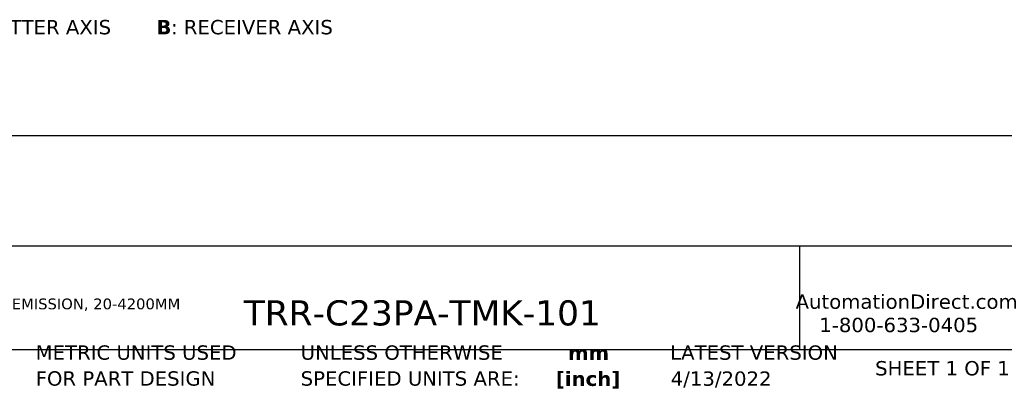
# Model space of a CAD drawing. Header units: millimetres. Extents: x 7 to 546, y 7 to 419.
# Tile 2 of 6: x 126 to 272, y 7 to 61. Entities that reach past the tile are written whole.
import ezdxf

# ---------------------------------------------------------------- set-up
doc = ezdxf.new("R2010")
doc.units = ezdxf.units.MM
doc.linetypes.add('SLD-Solid', pattern=[0])
doc.layers.add('TEXT', color=140, linetype='SLD-Solid', lineweight=25)
doc.styles.add('SLDTEXTSTYLE0', font='VERDANAB.TTF')
doc.styles.add('SLDTEXTSTYLE1', font='VERDANA.TTF')

# ---------------------------------------------------------------- blocks, each defined once
blk = doc.blocks.new('SW_NOTE_0')
at = {"layer": 'TEXT', "color": 0, "attachment_point": 1}
for s, insert, char_height, style in [('A', (0, 2.69), 2.12, 'SLDTEXTSTYLE0'), (': EMITTER AXIS      ', (2.19, 2.69), 2.1167, 'SLDTEXTSTYLE1'), ('B', (30.97, 2.69), 2.12, 'SLDTEXTSTYLE0'), (': RECEIVER AXIS', (33.12, 2.69), 2.1167, 'SLDTEXTSTYLE1')]:
    blk.add_mtext(s, dxfattribs=dict(at, insert=insert, char_height=char_height, style=style))
blk = doc.blocks.new('SW_NOTE_0_1')
at = {"layer": 'TEXT', "color": 0, "char_height": 1.5875, "attachment_point": 1, "style": 'SLDTEXTSTYLE1'}
for s, insert in [('CONTRINEX PHOTOELECTRIC SENSOR, RECTANGULAR, POLARIZED RETROREFLECTIVE, VISIBLE RED LIGHT EMISSION, 20-4200MM ', (0, 2.02)), ('SENSING DISTANCE, COMPLEMENTARY LIGHT-ON/DARK-ON, NPN, TEACH-IN BUTTON, 4-WIRE, PIGTAIL.', (0, -1.1))]:
    blk.add_mtext(s, dxfattribs=dict(at, insert=insert))
blk = doc.blocks.new('SW_NOTE_0_2')
at = {"layer": 'TEXT', "color": 0, "char_height": 2.117, "attachment_point": 2, "style": 'SLDTEXTSTYLE0'}
for s, insert in [('mm', (2.84, 2.69)), ('[inch]', (2.76, -1.13))]:
    blk.add_mtext(s, dxfattribs=dict(at, insert=insert))
blk = doc.blocks.new('SW_NOTE_0_3')
at = {"layer": 'TEXT', "color": 0, "char_height": 2.1167, "attachment_point": 1, "style": 'SLDTEXTSTYLE1'}
for s, insert in [('UNLESS OTHERWISE ', (0, 2.69)), ('SPECIFIED UNITS ARE:', (0, -1.13))]:
    blk.add_mtext(s, dxfattribs=dict(at, insert=insert))
blk = doc.blocks.new('SW_NOTE_0_7')
at = {"layer": 'TEXT', "color": 0, "char_height": 2.1167, "attachment_point": 1, "style": 'SLDTEXTSTYLE1'}
for s, insert in [('METRIC UNITS USED ', (0, 2.69)), ('FOR PART DESIGN', (0, -1.13))]:
    blk.add_mtext(s, dxfattribs=dict(at, insert=insert))

msp = doc.modelspace()

# ---------------------------------------------------------------- linework, layer by layer
at = {"layer": 'TEXT'}
for p, q in [((546.1, 44.252), (12.7, 44.252)), ((546.1, 27.94), (12.7, 27.94)), ((241.293, 27.94), (241.293, 12.7)), ((12.7, 12.7), (546.1, 12.7))]:
    msp.add_line(p, q, dxfattribs=at)

# ---------------------------------------------------------------- block references
for name, p in [('SW_NOTE_0', (115.335, 58.629)), ('SW_NOTE_0_1', (7.966, 18.217)), ('SW_NOTE_0_7', (128.478, 10.635)), ('SW_NOTE_0_3', (167.608, 10.635)), ('SW_NOTE_0_2', (207.286, 10.592))]:
    msp.add_blockref(name, p, dxfattribs=at)

# ---------------------------------------------------------------- texts
at = {"layer": 'TEXT', "style": 'SLDTEXTSTYLE1'}
for s, insert, char_height, attachment_point in [('AutomationDirect.com', (240.695, 20.836), 2.11667, 1), ('TRR-C23PA-TMK-101', (159.208, 19.973), 3.70417, 1), ('1-800-633-0405', (244.192, 17.397), 2.11667, 1), ('LATEST VERSION', (234.552, 13.324), 2.11667, 2), ('SHEET 1 OF 1', (252.441, 11.011), 2.11667, 1), ('4/13/2022', (229.701, 9.484), 2.1167, 2)]:
    msp.add_mtext(s, dxfattribs=dict(at, insert=insert, char_height=char_height, attachment_point=attachment_point))

doc.saveas('drawing.dxf')
